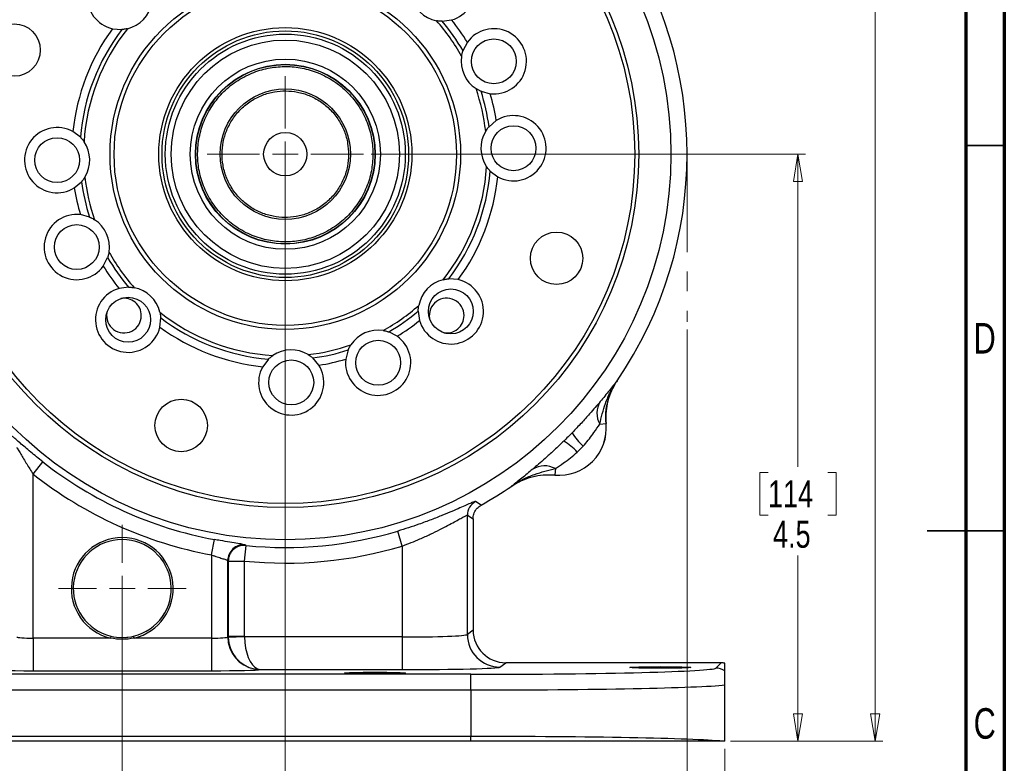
# Model space of a CAD drawing. Header units: inches. Extents: x 0.6 to 16.3, y 0.2 to 11.5.
# Tile 9 of 10: x 11.3 to 16.3, y 4.7 to 8.5. Entities that reach past the tile are written whole.
import ezdxf

# ---------------------------------------------------------------- set-up
doc = ezdxf.new("R2010")
doc.units = ezdxf.units.IN
doc.header["$MEASUREMENT"] = 0
doc.linetypes.add('CENTERX2', pattern=[0.8, 0.5, -0.1, 0.1, -0.1])
doc.styles.add('SLDTEXTSTYLE0', font='TXT', dxfattribs={"width": 0.75})
doc.dimstyles.new('SLDDIMSTYLE0', dxfattribs={"dimtxt": 0.137795, "dimasz": 0.14, "dimexe": 0, "dimexo": 0.0625, "dimgap": 0.034449, "dimtad": 0, "dimdec": 1, "dimlfac": 1.5, "dimrnd": 1e-09, "dimzin": 12, "dimdsep": 46, "dimtxsty": 'SLDTEXTSTYLE0', "dimblk1": 'CLOSED', "dimblk2": 'CLOSED', "dimsah": 1, "dimcen": 0.09, "dimadec": 0, "dimazin": 3, "dimtfac": 1, "dimtofl": 0, "dimtmove": 0, "dimatfit": 3, "dimldrblk": 'CLOSED', "dimfxl": 0, "dimfrac": 2, "dimtolj": 1, "dimtzin": 12, "dimarcsym": 0})
doc.dimstyles.new('SLDDIMSTYLE1', dxfattribs={"dimtxt": 0.137795, "dimasz": 0.14, "dimexe": 0, "dimexo": 0.0625, "dimgap": 0.034449, "dimtad": 0, "dimtih": 1, "dimtoh": 1, "dimdec": 1, "dimlfac": 1.5, "dimrnd": 1e-09, "dimzin": 12, "dimdsep": 46, "dimtxsty": 'SLDTEXTSTYLE0', "dimblk1": 'CLOSED', "dimblk2": 'CLOSED', "dimsah": 1, "dimcen": 0.09, "dimadec": 0, "dimazin": 3, "dimtfac": 1, "dimtdec": 1, "dimtofl": 0, "dimtmove": 0, "dimatfit": 3, "dimldrblk": 'CLOSED', "dimfxl": 0, "dimfrac": 2, "dimtolj": 1, "dimtzin": 12, "dimarcsym": 0})
doc.dimstyles.new('SLDDIMSTYLE2', dxfattribs={"dimtxt": 0.137795, "dimasz": 0.14, "dimexe": 0, "dimexo": 0.0625, "dimgap": 0.034449, "dimtad": 0, "dimdec": 1, "dimlfac": 1.5, "dimrnd": 1e-09, "dimzin": 12, "dimdsep": 46, "dimtxsty": 'SLDTEXTSTYLE0', "dimblk1": 'CLOSED', "dimblk2": 'CLOSED', "dimsah": 1, "dimcen": 0.09, "dimadec": 0, "dimazin": 3, "dimtfac": 1, "dimtdec": 1, "dimtofl": 0, "dimtmove": 0, "dimatfit": 3, "dimldrblk": 'CLOSED', "dimfxl": 0, "dimfrac": 2, "dimtolj": 1, "dimtzin": 12, "dimarcsym": 0})
doc.dimstyles.new('SLDDIMSTYLE3', dxfattribs={"dimtxt": 0.137795, "dimasz": 0.14, "dimexe": 0, "dimexo": 0.0625, "dimgap": 0.034449, "dimtad": 0, "dimtih": 1, "dimtoh": 1, "dimdec": 1, "dimlfac": 1.5, "dimrnd": 1e-09, "dimzin": 12, "dimdsep": 46, "dimtxsty": 'SLDTEXTSTYLE0', "dimblk1": 'CLOSED', "dimblk2": 'CLOSED', "dimsah": 1, "dimcen": 0.09, "dimadec": 0, "dimazin": 3, "dimtfac": 1, "dimtofl": 0, "dimtmove": 0, "dimatfit": 3, "dimldrblk": 'CLOSED', "dimfxl": 0, "dimfrac": 2, "dimtolj": 1, "dimtzin": 12, "dimarcsym": 0})
doc.dimstyles.new('SLDDIMSTYLE4', dxfattribs={"dimtxt": 0.137795, "dimasz": 0.14, "dimexe": 0, "dimexo": 0.0625, "dimgap": 0.034449, "dimtad": 0, "dimdec": 1, "dimlfac": 1.5, "dimrnd": 1e-09, "dimzin": 12, "dimdsep": 46, "dimtxsty": 'SLDTEXTSTYLE0', "dimblk1": 'CLOSED', "dimblk2": 'CLOSED', "dimsah": 1, "dimcen": 0.09, "dimadec": 0, "dimazin": 3, "dimtfac": 1, "dimtdec": 1, "dimtmove": 0, "dimatfit": 0, "dimldrblk": 'CLOSED', "dimfxl": 0, "dimfrac": 2, "dimtolj": 1, "dimtzin": 12, "dimarcsym": 0})

# ---------------------------------------------------------------- blocks, each defined once
blk = doc.blocks.new('_Closed')
at = {"color": 0, "linetype": 'ByBlock', "lineweight": -2}
for p, q in [((-1, 0.166667), (0, 0)), ((-1, 0.166667), (-1, -0.166667)), ((0, 0), (-1, -0.166667)), ((0, 0), (-1, 0))]:
    blk.add_line(p, q, dxfattribs=at)
blk = doc.blocks.new('_D')
at = {"color": 7, "linetype": 'Continuous', "lineweight": 0}
for p, q in [((14.7172, 6.8754), (14.7172, 3.6294)), ((11.8306, 5.5118), (11.8306, 3.6294)), ((13.1479, 3.8673), (13.1059, 3.8673)), ((13.1059, 3.8673), (13.1059, 3.6485)), ((13.4533, 3.8673), (13.4953, 3.8673)), ((13.4953, 3.8673), (13.4953, 3.6485)), ((11.8306, 3.6688), (12.9851, 3.6688)), ((13.1059, 3.6485), (13.1479, 3.6485)), ((13.4953, 3.6485), (13.4533, 3.6485)), ((14.7172, 3.6688), (13.6162, 3.6688))]:
    blk.add_line(p, q, dxfattribs=at)
at = {"color": 7, "linetype": 'Continuous', "lineweight": 18, "xscale": 0.14, "yscale": 0.14, "rotation": 180.0000000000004}
blk.add_blockref('_Closed', (11.8306, 3.6688), dxfattribs=at)
at = {"color": 7, "linetype": 'Continuous', "lineweight": 18, "xscale": 0.14, "yscale": 0.14}
blk.add_blockref('_Closed', (14.7172, 3.6688), dxfattribs=at)
at = {"color": 7, "linetype": 'Continuous', "lineweight": 18, "char_height": 0.1378, "attachment_point": 1, "style": 'SLDTEXTSTYLE0'}
for s, insert in [('110', (13.1479, 3.8262)), ('4.3', (13.1733, 3.62))]:
    blk.add_mtext(s, dxfattribs=dict(at, insert=insert))
blk = doc.blocks.new('_D_1')
at = {"color": 7, "linetype": 'Continuous', "lineweight": 0}
for p, q in [((13.3779, 9.8242), (15.7181, 9.8242)), ((15.6787, 9.8242), (15.6787, 9.0227)), ((15.526, 8.9947), (15.484, 8.9947)), ((15.484, 8.9947), (15.484, 8.776)), ((15.8314, 8.9947), (15.8734, 8.9947)), ((15.8734, 8.9947), (15.8734, 8.776)), ((15.484, 8.776), (15.526, 8.776)), ((15.8734, 8.776), (15.8314, 8.776)), ((15.6787, 4.7712), (15.6787, 8.5698)), ((14.939, 4.7712), (15.7181, 4.7712))]:
    blk.add_line(p, q, dxfattribs=at)
at = {"color": 7, "linetype": 'Continuous', "lineweight": 18, "xscale": 0.14, "yscale": 0.14}
for p, rotation in [((15.6787, 9.8242), 90.0000000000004), ((15.6787, 4.7712), 270.0000000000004)]:
    blk.add_blockref('_Closed', p, dxfattribs=dict(at, rotation=rotation))
at = {"color": 7, "linetype": 'Continuous', "lineweight": 18, "char_height": 0.1378, "attachment_point": 1, "style": 'SLDTEXTSTYLE0'}
for s, insert in [('193', (15.526, 8.9536)), ('7.6', (15.5514, 8.7475))]:
    blk.add_mtext(s, dxfattribs=dict(at, insert=insert))
blk = doc.blocks.new('_D_2')
at = {"color": 7, "linetype": 'Continuous', "lineweight": 0}
for p, q in [((11.8306, 5.1859), (11.8306, 3.157)), ((8.7438, 4.7318), (8.7438, 3.157)), ((10.3902, 3.3948), (10.3482, 3.3948)), ((10.3482, 3.3948), (10.3482, 3.1761)), ((10.6956, 3.3948), (10.7376, 3.3948)), ((10.7376, 3.3948), (10.7376, 3.1761)), ((8.7438, 3.1964), (10.2274, 3.1964)), ((10.3482, 3.1761), (10.3902, 3.1761)), ((10.7376, 3.1761), (10.6956, 3.1761)), ((11.8306, 3.1964), (10.8585, 3.1964))]:
    blk.add_line(p, q, dxfattribs=at)
at = {"color": 7, "linetype": 'Continuous', "lineweight": 18, "xscale": 0.14, "yscale": 0.14, "rotation": 180.0000000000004}
blk.add_blockref('_Closed', (8.7438, 3.1964, -1.0652), dxfattribs=at)
at = {"color": 7, "linetype": 'Continuous', "lineweight": 18, "xscale": 0.14, "yscale": 0.14}
blk.add_blockref('_Closed', (11.8306, 3.1964, -1.0652), dxfattribs=at)
at = {"color": 7, "linetype": 'Continuous', "lineweight": 18, "char_height": 0.1378, "attachment_point": 1, "style": 'SLDTEXTSTYLE0'}
for s, insert in [('118', (10.3902, 3.3537)), ('4.6', (10.4156, 3.1475))]:
    blk.add_mtext(s, dxfattribs=dict(at, insert=insert))
blk = doc.blocks.new('_D_3')
at = {"color": 7, "linetype": 'Continuous', "lineweight": 0}
for p, q in [((11.8306, 5.1859), (11.8306, 3.157)), ((14.9107, 4.7318), (14.9107, 3.157)), ((13.7174, 3.3948), (13.6754, 3.3948)), ((13.6754, 3.3948), (13.6754, 3.1761)), ((14.0228, 3.3948), (14.0648, 3.3948)), ((14.0648, 3.3948), (14.0648, 3.1761)), ((11.8306, 3.1964), (13.5545, 3.1964)), ((13.6754, 3.1761), (13.7174, 3.1761)), ((14.0648, 3.1761), (14.0228, 3.1761)), ((14.9107, 3.1964), (14.1856, 3.1964))]:
    blk.add_line(p, q, dxfattribs=at)
at = {"color": 7, "linetype": 'Continuous', "lineweight": 18, "xscale": 0.14, "yscale": 0.14, "rotation": 180.0000000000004}
blk.add_blockref('_Closed', (11.8306, 3.1964, -1.0652), dxfattribs=at)
at = {"color": 7, "linetype": 'Continuous', "lineweight": 18, "xscale": 0.14, "yscale": 0.14}
blk.add_blockref('_Closed', (14.9107, 3.1964, -1.0652), dxfattribs=at)
at = {"color": 7, "linetype": 'Continuous', "lineweight": 18, "char_height": 0.1378, "attachment_point": 1, "style": 'SLDTEXTSTYLE0'}
for s, insert in [('117', (13.7174, 3.3537)), ('4.6', (13.7428, 3.1475))]:
    blk.add_mtext(s, dxfattribs=dict(at, insert=insert))
blk = doc.blocks.new('_D_4')
at = {"color": 7, "linetype": 'Continuous', "lineweight": 0}
for p, q in [((13.1022, 7.7709), (15.3231, 7.7709)), ((15.2837, 7.7709), (15.2837, 6.1729)), ((15.131, 6.1449), (15.089, 6.1449)), ((15.089, 6.1449), (15.089, 5.9262)), ((15.4364, 6.1449), (15.4784, 6.1449)), ((15.4784, 6.1449), (15.4784, 5.9262)), ((15.089, 5.9262), (15.131, 5.9262)), ((15.4784, 5.9262), (15.4364, 5.9262)), ((15.2837, 4.7712), (15.2837, 5.72)), ((14.939, 4.7712), (15.3231, 4.7712))]:
    blk.add_line(p, q, dxfattribs=at)
at = {"color": 7, "linetype": 'Continuous', "lineweight": 18, "xscale": 0.14, "yscale": 0.14}
for p, rotation in [((15.2837, 7.7709, -1.0652), 90.0000000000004), ((15.2837, 4.7712, -1.0652), 270.0000000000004)]:
    blk.add_blockref('_Closed', p, dxfattribs=dict(at, rotation=rotation))
at = {"color": 7, "linetype": 'Continuous', "lineweight": 18, "char_height": 0.1378, "attachment_point": 1, "style": 'SLDTEXTSTYLE0'}
for s, insert in [('114', (15.131, 6.1038)), ('4.5', (15.1564, 5.8976))]:
    blk.add_mtext(s, dxfattribs=dict(at, insert=insert))
blk = doc.blocks.new('_D_5')
at = {"color": 7, "linetype": 'Continuous', "lineweight": 0}
for p, q in [((12.6639, 7.7315), (12.6639, 4.1019)), ((11.8306, 5.5118), (11.8306, 4.1019)), ((12.19, 4.3397), (12.148, 4.3397)), ((12.148, 4.3397), (12.148, 4.121)), ((12.3936, 4.3397), (12.4356, 4.3397)), ((12.4356, 4.3397), (12.4356, 4.121)), ((11.8306, 4.1413), (11.5806, 4.1413)), ((12.6639, 4.1413), (12.9139, 4.1413)), ((12.148, 4.121), (12.19, 4.121)), ((12.4356, 4.121), (12.3936, 4.121))]:
    blk.add_line(p, q, dxfattribs=at)
at = {"color": 7, "linetype": 'Continuous', "lineweight": 18, "xscale": 0.14, "yscale": 0.14}
blk.add_blockref('_Closed', (11.8306, 4.1413, -1.0652), dxfattribs=at)
at = {"color": 7, "linetype": 'Continuous', "lineweight": 18, "xscale": 0.14, "yscale": 0.14, "rotation": 180.0000000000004}
blk.add_blockref('_Closed', (12.6639, 4.1413, -1.0652), dxfattribs=at)
at = {"color": 7, "linetype": 'Continuous', "lineweight": 18, "char_height": 0.1378, "attachment_point": 1, "style": 'SLDTEXTSTYLE0'}
for s, insert in [('32', (12.19, 4.2986)), ('1.3', (12.1645, 4.0924))]:
    blk.add_mtext(s, dxfattribs=dict(at, insert=insert))
blk = doc.blocks.new('SW_CENTERMARKSYMBOL_0')
at = {"color": 0, "linetype": 'Continuous', "lineweight": 18}
for p, q in [((0, 0.1312), (0, 0.326)), ((0, 0), (0, 0.0656)), ((-0.1312, 0), (-0.326, 0)), ((0, 0), (-0.0656, 0)), ((0, 0), (0, -0.0656)), ((0, 0), (0.0656, 0)), ((0.1312, 0), (0.326, 0)), ((0, -0.1312), (0, -0.326))]:
    blk.add_line(p, q, dxfattribs=at)
blk = doc.blocks.new('SW_CENTERMARKSYMBOL_1')
at = {"color": 0, "linetype": 'Continuous', "lineweight": 18}
for p, q in [((0, 0.1312), (0, 0.399)), ((0, 0), (0, 0.0656)), ((-0.1312, 0), (-0.399, 0)), ((0, 0), (-0.0656, 0)), ((0, 0), (0, -0.0656)), ((0, 0), (0.0656, 0)), ((0.1312, 0), (0.399, 0)), ((0, -0.1312), (0, -0.399))]:
    blk.add_line(p, q, dxfattribs=at)

msp = doc.modelspace()

# ---------------------------------------------------------------- linework, layer by layer
at = {"color": 7, "linetype": 'Continuous', "lineweight": 70}
for p, q in [((16.3386, 11.4961), (16.3386, 0.1969)), ((16.1417, 11.2992), (16.1417, 0.3937))]:
    msp.add_line(p, q, dxfattribs=at)
at = {"color": 7, "linetype": 'Continuous', "lineweight": 25}
for p, q in [((13.4654, 8.4503), (13.5136, 8.4568)), ((11.7799, 8.412), (11.8284, 8.4079)), ((13.5943, 8.3426), (13.572, 8.2994)), ((13.6642, 8.0922), (13.7113, 8.0798)), ((13.7423, 7.9428), (13.7051, 7.9114)), ((11.6168, 7.8571), (11.578, 7.8866)), ((13.711, 7.6847), (13.7498, 7.6552)), ((11.5855, 7.599), (11.6227, 7.6304)), ((11.6635, 7.4497), (11.6165, 7.462)), ((11.7335, 7.1992), (11.7558, 7.2425)), ((13.5479, 7.1298), (13.4994, 7.1339)), ((11.8624, 7.0915), (11.8142, 7.085)), ((13.3433, 6.9694), (13.3498, 6.9212)), ((12.0228, 6.8869), (12.0269, 6.9354)), ((13.2356, 6.8405), (13.1923, 6.8628)), ((12.9851, 6.7706), (12.9728, 6.7235)), ((12.5777, 6.7238), (12.5482, 6.6851)), ((12.8358, 6.6925), (12.8044, 6.7297)), ((14.3599, 6.6135), (14.3561, 6.6076)), ((14.3599, 6.6135), (14.3597, 6.6135)), ((14.2708, 6.3908), (14.3033, 6.3939)), ((14.3033, 6.3939), (14.3035, 6.3939)), ((11.3744, 6.1364), (11.4239, 6.1992)), ((14.044, 6.164), (14.0409, 6.1315)), ((11.3744, 5.2979), (11.3744, 6.1364)), ((14.0409, 6.1313), (14.0409, 6.1315)), ((13.8213, 6.0751), (13.8213, 6.0749)), ((13.5944, 5.3165), (13.5944, 5.9257)), ((13.5944, 5.9257), (13.6239, 5.9083)), ((13.6239, 5.9083), (13.6239, 5.3386)), ((13.2613, 5.7683), (13.2384, 5.8449)), ((12.2868, 5.7234), (12.3012, 5.8021)), ((12.4556, 5.6915), (12.4636, 5.771)), ((12.4604, 5.7715), (12.4582, 5.774)), ((13.2613, 5.7683), (13.2613, 5.3038)), ((12.2868, 5.7234), (12.2868, 5.2979)), ((12.37, 5.3042), (12.37, 5.6945)), ((12.37, 5.6945), (12.3723, 5.6919)), ((12.3723, 5.6919), (12.3723, 5.3059)), ((12.4556, 5.3059), (12.4556, 5.6915)), ((13.6239, 5.3386), (13.5944, 5.3165)), ((11.3744, 5.2979), (11.3744, 5.1313)), ((11.7704, 5.2979), (11.3744, 5.2979)), ((11.7727, 5.3076), (11.7704, 5.2979)), ((11.8907, 5.2979), (11.8884, 5.3076)), ((12.2868, 5.2979), (11.8907, 5.2979)), ((12.2868, 5.2979), (12.2868, 5.1313)), ((12.3723, 5.3059), (12.37, 5.3042)), ((12.4556, 5.3059), (12.3723, 5.3059)), ((12.4556, 5.3038), (12.3724, 5.3017)), ((13.2613, 5.3038), (12.4556, 5.3038)), ((13.2613, 5.3038), (13.2613, 5.1372)), ((12.5357, 5.1372), (13.2613, 5.1372)), ((13.761, 5.1498), (13.7905, 5.172)), ((14.8917, 5.172), (13.7905, 5.172)), ((14.8917, 5.172), (14.8646, 5.1449)), ((14.9107, 5.1303), (14.9107, 5.1697)), ((13.6117, 5.1129), (10.0428, 5.1129)), ((11.3744, 5.1313), (12.2868, 5.1313)), ((13.6117, 5.033), (13.6117, 5.1129)), ((10.0428, 5.033), (13.6117, 5.033)), ((13.6117, 5.033), (13.6117, 4.7955)), ((14.9107, 4.7712), (14.9107, 5.0584)), ((13.6117, 4.7955), (10.0428, 4.7955)), ((13.6117, 4.7712), (13.6117, 4.7955)), ((13.6117, 4.7712), (10.0428, 4.7712)), ((14.9107, 4.7712), (14.8997, 4.7712))]:
    msp.add_line(p, q, dxfattribs=at)
at = {"color": 7, "linetype": 'Continuous', "lineweight": 35}
for p, q in [((16.1417, 7.815), (16.3386, 7.815)), ((16.3386, 5.8465), (15.9449, 5.8465)), ((16.1417, 5.8465), (16.3386, 5.8465))]:
    msp.add_line(p, q, dxfattribs=at)
at = {"color": 7, "linetype": 'CENTERX2', "lineweight": 18}
msp.add_line((14.7172, 7.7709), (14.7172, 6.9148), dxfattribs=at)
at = {"color": 7, "linetype": 'Continuous', "lineweight": 25, "flags": 128}
for points in [[(13.6649, 5.9781), (13.6594, 5.9814), (13.6359, 5.9958)], [(11.8306, 5.3008), (11.8753, 5.3049), (11.8884, 5.3076)]]:
    msp.add_lwpolyline(points, dxfattribs=at)
at = {"color": 7, "linetype": 'Continuous', "lineweight": 25}
for centre, radius in [((12.6639, 7.7709), 1.9707), ((12.6639, 7.7709), 1.8063), ((12.6639, 7.7709), 1.7857), ((12.6639, 7.7709), 0.8957), ((12.6639, 7.7709), 0.875), ((11.2776, 8.3031), 0.1339), ((12.6639, 7.7709), 0.6467), ((12.6639, 7.7709), 0.6302), ((12.6639, 7.7709), 0.6134), ((12.6639, 7.7709), 0.5833), ((13.7297, 8.2454), 0.1147), ((12.6639, 7.7709), 0.4859), ((12.6639, 7.7709), 0.4593), ((12.6639, 7.7709), 0.458), ((12.6639, 7.7709), 0.3333), ((13.8302, 7.8012), 0.1147), ((11.4976, 7.7406), 0.1147), ((12.6639, 7.7709), 0.1107), ((11.5981, 7.2964), 0.1147), ((14.0502, 7.2388), 0.1339), ((13.5099, 6.9676), 0.1147), ((11.8605, 6.9249), 0.1147), ((13.1384, 6.7051), 0.1147), ((12.6942, 6.6046), 0.1147), ((12.1317, 6.3846), 0.1339)]:
    msp.add_circle(centre, radius, dxfattribs=at)
for centre, radius, start, end in [((12.6639, 7.7709), 2.0533, 325.6887, 34.3113), ((13.4672, 8.6169), 0.1667, 286.1445, 166.8195), ((11.8179, 8.5743), 0.1667, 16.1445, 256.8195), ((13.4672, 8.6169), 0.1667, 193.6081, 259.3558), ((11.8179, 8.5743), 0.1667, 283.6081, 349.3558), ((12.6639, 7.7709), 1.092, 31.5693, 38.9126), ((12.6639, 7.7709), 1.092, 144.0513, 173.9199), ((12.6639, 7.7709), 1.0507, 142.6782, 175.293), ((12.6639, 7.7709), 1.0307, 141.5175, 176.4537), ((12.6639, 7.7709), 1.0307, 29.0355, 41.4464), ((12.6639, 7.7709), 1.0507, 30.1962, 40.2857), ((13.7297, 8.2454), 0.1667, 263.6625, 144.3375), ((13.7297, 8.2454), 0.1667, 171.1261, 236.8739), ((12.6639, 7.7709), 1.0307, 6.5248, 18.9645), ((12.6639, 7.7709), 1.0507, 7.6854, 17.8038), ((12.6639, 7.7709), 1.092, 9.0585, 16.4307), ((13.8302, 7.8012), 0.1667, 241.1517, 121.8267), ((11.4976, 7.7406), 0.1667, 61.1517, 301.8267), ((13.8302, 7.8012), 0.1667, 148.6153, 214.3631), ((11.4976, 7.7406), 0.1667, 328.6153, 34.3631), ((12.6639, 7.7709), 1.0307, 321.5175, 356.4537), ((12.6639, 7.7709), 1.0307, 186.5248, 198.9645), ((12.6639, 7.7709), 1.0507, 322.6782, 355.293), ((12.6639, 7.7709), 1.092, 324.0513, 353.9199), ((12.6639, 7.7709), 1.092, 189.0585, 196.4307), ((12.6639, 7.7709), 1.0507, 187.6854, 197.8038), ((11.5981, 7.2964), 0.1667, 83.6625, 324.3375), ((11.5981, 7.2964), 0.1667, 351.1261, 56.8739), ((12.6639, 7.7709), 1.0307, 209.0355, 221.4464), ((12.6639, 7.7709), 1.092, 211.5693, 218.9126), ((12.6639, 7.7709), 1.0507, 210.1962, 220.2857), ((13.5099, 6.9676), 0.1667, 103.6081, 169.3558), ((13.5099, 6.9676), 0.1667, 196.1445, 76.8195), ((11.8605, 6.9249), 0.1667, 106.1445, 346.8195), ((11.8605, 6.9249), 0.1667, 13.6081, 79.3558), ((11.8392, 6.9462), 0.0887, 0, 99.8347), ((12.6639, 7.7709), 1.0307, 299.0355, 311.4464), ((13.4886, 6.9462), 0.0887, 0, 189.8347), ((11.8392, 6.9462), 0.0887, 170.083, 0), ((12.6639, 7.7709), 1.0307, 231.5175, 266.4537), ((12.6639, 7.7709), 1.0507, 300.1962, 310.2857), ((13.4886, 6.9462), 0.0887, 260.083, 0), ((12.6639, 7.7709), 1.0507, 232.6782, 265.293), ((12.6639, 7.7709), 1.092, 301.5693, 308.9126), ((12.6639, 7.7709), 1.092, 234.0513, 263.9199), ((13.1384, 6.7051), 0.1667, 81.1261, 146.8739), ((12.6639, 7.7709), 1.0307, 276.5248, 288.9645), ((13.1384, 6.7051), 0.1667, 173.6625, 54.3375), ((12.6942, 6.6046), 0.1667, 58.6153, 124.3631), ((12.6639, 7.7709), 1.0507, 277.6854, 287.8038), ((12.6639, 7.7709), 1.092, 279.0585, 286.4307), ((12.6942, 6.6046), 0.1667, 151.1517, 31.8267), ((14.3711, 6.4466), 0.1148, 148.546, 209.097), ((14.0639, 6.3709), 0.2405, 264.5149, 5.4851), ((14.0639, 6.3709), 0.2407, 264.5222, 5.4778), ((14.3776, 6.4935), 0.2874, 210.4994, 228.2523), ((13.9413, 6.0572), 0.2874, 41.7477, 59.5006), ((12.6639, 7.7709), 2.002, 231.7285, 259.5633), ((13.9882, 6.0637), 0.1148, 60.903, 121.454), ((12.6639, 7.7709), 2.0819, 231.7285, 259.5633), ((12.6639, 7.7709), 2.0533, 299.1756, 304.3113), ((13.6744, 5.9256), 0.0801, 118.7491, 179.9559), ((12.6639, 7.7709), 2.0099, 264.2803, 286.6091), ((11.8306, 5.5512), 0.2603, 283.3558, 256.6442), ((11.8306, 5.5512), 0.2503, 283.3558, 256.6442), ((12.4501, 5.6943), 0.0801, 84.2114, 179.907), ((12.4524, 5.6918), 0.0801, 84.2811, 179.9071), ((12.6639, 7.7709), 2.0898, 264.2803, 286.6091), ((12.5368, 5.3044), 0.1668, 180.0567, 259.4689), ((12.539, 5.306), 0.1667, 180.0262, 181.4738), ((13.7612, 5.3166), 0.1668, 180.0536, 269.9311), ((12.5128, 5.1839), 0.0439, 261.5301, 281.3661), ((14.8645, 5.0649), 0.08, 54.7942, 89.9575)]:
    msp.add_arc(centre, radius, start, end, dxfattribs=at)
for centre, major_axis, ratio, start_param, end_param in [((13.7907, 5.3387), (-0.1335, -0.1001), 0.999049, 5.640226, 7.210109), ((11.3744, 5.3044), (0.0833, 0), 0.078558, 3.176499, 4.712389), ((12.2868, 5.3044), (0.0833, 0), 0.078558, 4.712389, 6.248279), ((12.5361, 5.3038), (-0.0543, 0.1579), 0.978221, 1.258768, 2.620669), ((12.539, 5.306), (0.0667, 0.05), 0.999049, 2.498634, 2.5239), ((12.5361, 5.3038), (-0.0027, 0.1667), 0.482584, 1.562845, 2.924745), ((13.2613, 5.3169), (0.3333, 0), 0.039279, 4.712389, 6.248279), ((11.3744, 5.1378), (0.25, 0), 0.026186, 3.235062, 4.712389), ((12.2868, 5.1378), (0.25, 0), 0.026186, 4.712389, 6.189716), ((13.2613, 5.1503), (0.5, 0), 0.026186, 4.712389, 6.248279), ((13.6117, 5.1458), (1.2533, 0), 0.026186, 4.712389, 6.257005), ((14.8916, 5.092), (0.0566, 0.0566), 0.999315, 0.54568, 0.785056), ((13.6117, 5.0658), (1.3333, 0), 0.024615, 4.712389, 6.055681), ((13.6117, 4.7627), (1.3333, 0), 0.024615, 0.261572, 1.570796)]:
    msp.add_ellipse(centre, major_axis=major_axis, ratio=ratio, start_param=start_param, end_param=end_param, dxfattribs=at)
for centre in [(14.5806, 5.148), (13.1219, 5.1196)]:
    msp.add_ellipse(centre, major_axis=(0.1562, 0), ratio=0.026186, dxfattribs=at)
for points, knots in [([(11.8571, 8.4123), (11.8569, 8.4122), (11.8528, 8.4112), (11.8457, 8.4098), (11.8371, 8.4087), (11.8317, 8.4082), (11.8288, 8.4079), (11.8285, 8.4079), (11.8284, 8.4079)], [0, 0, 0, 0, 0.012719, 0.323683, 0.557217, 0.731759, 0.876772, 1, 1, 1, 1]), ([(13.4654, 8.4503), (13.4652, 8.4503), (13.4648, 8.4503), (13.4616, 8.4503), (13.4559, 8.4506), (13.4471, 8.4513), (13.4402, 8.4525), (13.4365, 8.4531)], [0, 0, 0, 0, 0.140058, 0.279811, 0.462436, 0.711187, 1, 1, 1, 1]), ([(13.565, 8.2711), (13.5651, 8.2713), (13.5657, 8.2755), (13.5671, 8.2826), (13.5693, 8.291), (13.5709, 8.2962), (13.5718, 8.2989), (13.5719, 8.2992), (13.572, 8.2994)], [0, 0, 0, 0, 0.012719, 0.323683, 0.557217, 0.731759, 0.876772, 1, 1, 1, 1]), ([(13.1119, 7.7669), (13.1107, 7.7943), (13.1082, 7.8506), (13.084, 7.9343), (13.0434, 8.0149), (12.9858, 8.0871), (12.9263, 8.1363), (12.8739, 8.1675), (12.8202, 8.1925), (12.7514, 8.213), (12.6679, 8.2214), (12.5842, 8.2145), (12.5005, 8.1912), (12.4199, 8.1503), (12.3477, 8.0928), (12.2985, 8.0333), (12.2673, 7.9809), (12.2423, 7.9273), (12.2218, 7.8584), (12.2134, 7.7749), (12.2203, 7.6912), (12.2436, 7.6075), (12.2845, 7.5269), (12.342, 7.4547), (12.4015, 7.4055), (12.4539, 7.3743), (12.5076, 7.3493), (12.5764, 7.3288), (12.6599, 7.3204), (12.7436, 7.3273), (12.8273, 7.3506), (12.9079, 7.3915), (12.9801, 7.449), (13.0293, 7.5085), (13.0605, 7.5609), (13.0854, 7.6146), (13.1067, 7.6834), (13.1102, 7.7396), (13.1119, 7.7669)], [0, 0, 0, 0, 0.029124, 0.059993, 0.092145, 0.124979, 0.157814, 0.173908, 0.190007, 0.220876, 0.25, 0.279124, 0.309993, 0.342145, 0.374979, 0.407814, 0.423908, 0.440007, 0.470876, 0.5, 0.529124, 0.559993, 0.592145, 0.624979, 0.657814, 0.673908, 0.690007, 0.720876, 0.75, 0.779124, 0.809993, 0.842145, 0.874979, 0.907814, 0.923908, 0.940007, 0.970876, 1, 1, 1, 1]), ([(13.6642, 8.0922), (13.6641, 8.0922), (13.6637, 8.0924), (13.6608, 8.0937), (13.6556, 8.0961), (13.6478, 8.1001), (13.6418, 8.1039), (13.6386, 8.1059)], [0, 0, 0, 0, 0.140058, 0.279811, 0.462436, 0.711187, 1, 1, 1, 1]), ([(12.9872, 7.768), (12.9863, 7.7878), (12.9845, 7.8284), (12.9671, 7.8888), (12.9378, 7.947), (12.8962, 7.9991), (12.8449, 8.0416), (12.7872, 8.0721), (12.7271, 8.09), (12.6668, 8.096), (12.6064, 8.091), (12.546, 8.0743), (12.4878, 8.0448), (12.4357, 8.0032), (12.3932, 7.9519), (12.3627, 7.8942), (12.3448, 7.8341), (12.3388, 7.7738), (12.3438, 7.7134), (12.3606, 7.653), (12.3901, 7.5948), (12.4316, 7.5427), (12.4829, 7.5002), (12.5406, 7.4697), (12.6007, 7.4519), (12.661, 7.4458), (12.7214, 7.4508), (12.7818, 7.4676), (12.84, 7.4971), (12.8921, 7.5386), (12.9346, 7.5899), (12.9649, 7.6476), (12.9835, 7.7077), (12.986, 7.7483), (12.9872, 7.768)], [0, 0, 0, 0, 0.029129, 0.060003, 0.09216, 0.125, 0.15784, 0.189997, 0.220871, 0.25, 0.279129, 0.310003, 0.34216, 0.375, 0.40784, 0.439997, 0.470871, 0.5, 0.529129, 0.560003, 0.59216, 0.625, 0.65784, 0.689997, 0.720871, 0.75, 0.779129, 0.810003, 0.84216, 0.875, 0.90784, 0.939997, 0.970871, 1, 1, 1, 1]), ([(13.6879, 7.888), (13.688, 7.8882), (13.6902, 7.8918), (13.6942, 7.8978), (13.6995, 7.9047), (13.7029, 7.9089), (13.7048, 7.9111), (13.705, 7.9113), (13.7051, 7.9114)], [0, 0, 0, 0, 0.012719, 0.323683, 0.557217, 0.731759, 0.876772, 1, 1, 1, 1]), ([(11.6168, 7.8571), (11.6169, 7.857), (11.6172, 7.8567), (11.6194, 7.8544), (11.6232, 7.8502), (11.6289, 7.8434), (11.633, 7.8377), (11.6352, 7.8347)], [0, 0, 0, 0, 0.140058, 0.279811, 0.462436, 0.711187, 1, 1, 1, 1]), ([(13.711, 7.6847), (13.7109, 7.6848), (13.7106, 7.6851), (13.7084, 7.6874), (13.7046, 7.6916), (13.6988, 7.6984), (13.6948, 7.7041), (13.6926, 7.7072)], [0, 0, 0, 0, 0.140058, 0.279811, 0.462436, 0.711187, 1, 1, 1, 1]), ([(11.6399, 7.6538), (11.6398, 7.6537), (11.6376, 7.6501), (11.6336, 7.644), (11.6283, 7.6371), (11.6249, 7.6329), (11.623, 7.6308), (11.6228, 7.6305), (11.6227, 7.6304)], [0, 0, 0, 0, 0.012719, 0.323683, 0.557217, 0.731759, 0.876772, 1, 1, 1, 1]), ([(11.6635, 7.4497), (11.6637, 7.4496), (11.6641, 7.4494), (11.667, 7.4482), (11.6722, 7.4457), (11.68, 7.4417), (11.686, 7.438), (11.6892, 7.436)], [0, 0, 0, 0, 0.140058, 0.279811, 0.462436, 0.711187, 1, 1, 1, 1]), ([(11.7628, 7.2707), (11.7627, 7.2705), (11.7621, 7.2664), (11.7607, 7.2592), (11.7584, 7.2508), (11.7569, 7.2457), (11.756, 7.2429), (11.7558, 7.2426), (11.7558, 7.2425)], [0, 0, 0, 0, 0.012719, 0.323683, 0.557217, 0.731759, 0.876772, 1, 1, 1, 1]), ([(13.4707, 7.1296), (13.4709, 7.1296), (13.4749, 7.1306), (13.4821, 7.132), (13.4907, 7.1332), (13.4961, 7.1337), (13.4989, 7.1339), (13.4993, 7.1339), (13.4994, 7.1339)], [0, 0, 0, 0, 0.012719, 0.323683, 0.557217, 0.731759, 0.876772, 1, 1, 1, 1]), ([(11.8624, 7.0915), (11.8626, 7.0915), (11.863, 7.0915), (11.8662, 7.0915), (11.8719, 7.0912), (11.8807, 7.0905), (11.8876, 7.0893), (11.8913, 7.0887)], [0, 0, 0, 0, 0.140058, 0.279811, 0.462436, 0.711187, 1, 1, 1, 1]), ([(13.3433, 6.9694), (13.3433, 6.9696), (13.3433, 6.97), (13.3433, 6.9732), (13.3436, 6.9789), (13.3443, 6.9877), (13.3455, 6.9946), (13.3461, 6.9983)], [0, 0, 0, 0, 0.140058, 0.279811, 0.462436, 0.711187, 1, 1, 1, 1]), ([(12.0225, 6.9641), (12.0226, 6.9639), (12.0236, 6.9599), (12.025, 6.9527), (12.0262, 6.9441), (12.0267, 6.9387), (12.0269, 6.9359), (12.0269, 6.9355), (12.0269, 6.9354)], [0, 0, 0, 0, 0.012719, 0.323683, 0.557217, 0.731759, 0.876772, 1, 1, 1, 1]), ([(13.1641, 6.8698), (13.1643, 6.8698), (13.1685, 6.8691), (13.1756, 6.8677), (13.184, 6.8655), (13.1891, 6.8639), (13.1919, 6.863), (13.1922, 6.8629), (13.1923, 6.8628)], [0, 0, 0, 0, 0.012719, 0.323683, 0.557217, 0.731759, 0.876772, 1, 1, 1, 1]), ([(12.9851, 6.7706), (12.9852, 6.7707), (12.9854, 6.7711), (12.9867, 6.774), (12.9891, 6.7792), (12.9931, 6.787), (12.9968, 6.793), (12.9988, 6.7962)], [0, 0, 0, 0, 0.140058, 0.279811, 0.462436, 0.711187, 1, 1, 1, 1]), ([(12.781, 6.7469), (12.7812, 6.7468), (12.7847, 6.7446), (12.7908, 6.7406), (12.7977, 6.7353), (12.8019, 6.7319), (12.804, 6.73), (12.8043, 6.7298), (12.8044, 6.7297)], [0, 0, 0, 0, 0.012719, 0.323683, 0.557217, 0.731759, 0.876772, 1, 1, 1, 1]), ([(12.5777, 6.7238), (12.5778, 6.7239), (12.5781, 6.7242), (12.5804, 6.7264), (12.5846, 6.7302), (12.5914, 6.736), (12.5971, 6.74), (12.6001, 6.7422)], [0, 0, 0, 0, 0.140058, 0.279811, 0.462436, 0.711187, 1, 1, 1, 1]), ([(14.2708, 6.3908), (14.2793, 6.4265), (14.2926, 6.4827), (14.3242, 6.5571), (14.3467, 6.5949), (14.3596, 6.6134), (14.3597, 6.6135)], [0, 0, 0, 0, 0.458943, 0.721865, 0.99767, 1, 1, 1, 1]), ([(14.3597, 6.6135), (14.3597, 6.6134), (14.3532, 6.6051), (14.3402, 6.5884), (14.3135, 6.5547), (14.2892, 6.5257), (14.2732, 6.5065)], [0, 0, 0, 0, 0.002547, 0.254971, 0.506602, 1, 1, 1, 1]), ([(14.3033, 6.3939), (14.3024, 6.4127), (14.3006, 6.4509), (14.3105, 6.5077), (14.3291, 6.5633), (14.3494, 6.5966), (14.3597, 6.6135)], [0, 0, 0, 0, 0.243914, 0.495196, 0.743693, 1, 1, 1, 1]), ([(14.3486, 6.5949), (14.3405, 6.5801), (14.3233, 6.5486), (14.3086, 6.4977), (14.3008, 6.4451), (14.3026, 6.4111), (14.3035, 6.3939)], [0, 0, 0, 0, 0.241066, 0.513053, 0.753661, 1, 1, 1, 1]), ([(14.2732, 6.5065), (14.2652, 6.497), (14.2488, 6.4778), (14.2165, 6.4406), (14.177, 6.3966), (14.1458, 6.3642), (14.13, 6.3477)], [0, 0, 0, 0, 0.21336, 0.43352, 0.711269, 1, 1, 1, 1]), ([(14.1863, 6.2791), (14.1883, 6.2814), (14.1994, 6.2936), (14.2183, 6.3167), (14.2455, 6.3539), (14.2614, 6.377), (14.2708, 6.3908)], [0, 0, 0, 0, 0.061603, 0.328469, 0.601193, 1, 1, 1, 1]), ([(11.4239, 6.1992), (11.4031, 6.2159), (11.3715, 6.2412), (11.3337, 6.2734), (11.3153, 6.2891), (11.297, 6.305), (11.2808, 6.319), (11.269, 6.3286), (11.2674, 6.3292), (11.2668, 6.3294)], [0, 0, 0, 0, 0.281, 0.426315, 0.571417, 0.588222, 0.767187, 0.91801, 1, 1, 1, 1]), ([(14.0871, 6.3048), (14.084, 6.3018), (14.0665, 6.2848), (14.034, 6.2542), (13.9937, 6.2178), (13.9574, 6.1863), (13.9381, 6.1699), (13.9283, 6.1616)], [0, 0, 0, 0, 0.054789, 0.306864, 0.566571, 0.779999, 1, 1, 1, 1]), ([(11.2911, 6.2719), (11.2914, 6.2717), (11.2922, 6.2712), (11.2955, 6.2659), (11.3017, 6.2557), (11.3157, 6.2318), (11.3412, 6.1886), (11.3634, 6.1536), (11.3744, 6.1364)], [0, 0, 0, 0, 0.0619489, 0.1567452, 0.1850957, 0.353468, 0.6816508, 1, 1, 1, 1]), ([(14.044, 6.164), (14.0578, 6.1734), (14.0817, 6.1899), (14.1216, 6.2189), (14.1442, 6.2386), (14.1557, 6.2486)], [0, 0, 0, 0, 0.398876, 0.694912, 1, 1, 1, 1]), ([(13.8213, 6.0751), (13.8214, 6.0752), (13.8399, 6.0881), (13.8777, 6.1106), (13.9521, 6.1422), (14.0083, 6.1555), (14.044, 6.164)], [0, 0, 0, 0, 0.00233, 0.278135, 0.541057, 1, 1, 1, 1]), ([(13.9283, 6.1616), (13.9091, 6.1456), (13.8801, 6.1213), (13.8464, 6.0946), (13.8297, 6.0816), (13.8214, 6.0752), (13.8213, 6.0751)], [0, 0, 0, 0, 0.493398, 0.745029, 0.997453, 1, 1, 1, 1]), ([(13.8213, 6.0751), (13.8222, 6.0757), (13.8384, 6.0867), (13.8723, 6.1054), (13.9257, 6.124), (13.9827, 6.1342), (14.0213, 6.1324), (14.0409, 6.1315)], [0, 0, 0, 0, 0.014322, 0.253699, 0.500028, 0.74622, 1, 1, 1, 1]), ([(13.8213, 6.0749), (13.8376, 6.0848), (13.8705, 6.105), (13.9253, 6.1236), (13.9828, 6.134), (14.0213, 6.1322), (14.0409, 6.1313)], [0, 0, 0, 0, 0.246215, 0.500001, 0.746214, 1, 1, 1, 1]), ([(13.6133, 5.9885), (13.6132, 5.9884), (13.6078, 5.9864), (13.5891, 5.978), (13.5573, 5.964), (13.5164, 5.9461), (13.4674, 5.9255), (13.4106, 5.9031), (13.3513, 5.8813), (13.2933, 5.8617), (13.2567, 5.8505), (13.2384, 5.8449)], [0, 0, 0, 0, 0.002625, 0.124239, 0.245891, 0.37299, 0.500112, 0.639106, 0.778086, 0.889051, 1, 1, 1, 1]), ([(13.6239, 5.9083), (13.6239, 5.9096), (13.6241, 5.9199), (13.6285, 5.9389), (13.6426, 5.9626), (13.6574, 5.9729), (13.6649, 5.9781)], [0, 0, 0, 0, 0.046872, 0.364537, 0.68227, 1, 1, 1, 1]), ([(13.2613, 5.7683), (13.2919, 5.7802), (13.3418, 5.7995), (13.4055, 5.8288), (13.453, 5.8521), (13.4941, 5.8736), (13.5281, 5.892), (13.5556, 5.9073), (13.5763, 5.9185), (13.5902, 5.9254), (13.593, 5.9256), (13.5944, 5.9257)], [0, 0, 0, 0, 0.1825492, 0.2967653, 0.4109787, 0.5138209, 0.6166186, 0.7128313, 0.8089777, 0.9045074, 1, 1, 1, 1]), ([(12.4582, 5.774), (12.4558, 5.7749), (12.4512, 5.7766), (12.4228, 5.7814), (12.382, 5.788), (12.3388, 5.7952), (12.3112, 5.8002), (12.3012, 5.8021)], [0, 0, 0, 0, 0.221817, 0.441702, 0.659548, 0.876444, 1, 1, 1, 1]), ([(12.4636, 5.771), (12.4634, 5.771), (12.4628, 5.7711), (12.4619, 5.7712), (12.4611, 5.7713), (12.4605, 5.7714), (12.4604, 5.7714), (12.4604, 5.7715)], [0, 0, 0, 0, 0.119953, 0.337484, 0.556419, 0.77724, 1, 1, 1, 1]), ([(12.2868, 5.7234), (12.2921, 5.7215), (12.3065, 5.7164), (12.3293, 5.7089), (12.3511, 5.7021), (12.3663, 5.6971), (12.3688, 5.6954), (12.37, 5.6945)], [0, 0, 0, 0, 0.128641, 0.351495, 0.570084, 0.785755, 1, 1, 1, 1]), ([(12.3723, 5.6919), (12.3736, 5.6919), (12.3761, 5.6919), (12.3912, 5.6918), (12.413, 5.6917), (12.4359, 5.6915), (12.4504, 5.6915), (12.4556, 5.6915)], [0, 0, 0, 0, 0.21931, 0.438174, 0.657576, 0.877908, 1, 1, 1, 1]), ([(11.8907, 5.2979), (11.8707, 5.2945), (11.8306, 5.2878), (11.7905, 5.2945), (11.7704, 5.2979)], [0, 0, 0, 0, 0.499568, 1, 1, 1, 1]), ([(12.5063, 5.1404), (12.5109, 5.1396), (12.5179, 5.1383), (12.5261, 5.1376), (12.5305, 5.1374), (12.5328, 5.1373), (12.5341, 5.1372), (12.5348, 5.1372), (12.5351, 5.1372), (12.5354, 5.1372), (12.5355, 5.1372), (12.5357, 5.1372)], [0, 0, 0, 0, 0.465175, 0.70992, 0.841777, 0.91348, 0.952631, 0.97405, 0.985584, 0.987309, 1, 1, 1, 1]), ([(12.5215, 5.1408), (12.5236, 5.1399), (12.527, 5.1386), (12.5309, 5.1378), (12.5331, 5.1374), (12.5342, 5.1373), (12.5349, 5.1373), (12.5352, 5.1372), (12.5354, 5.1372), (12.5355, 5.1372), (12.5356, 5.1372), (12.5357, 5.1372)], [0, 0, 0, 0, 0.450286, 0.697542, 0.833751, 0.908711, 0.949906, 0.972523, 0.985664, 0.987381, 1, 1, 1, 1]), ([(14.9107, 5.0584), (14.9107, 5.061), (14.9107, 5.0667), (14.9107, 5.0763), (14.9107, 5.0928), (14.9107, 5.111), (14.9107, 5.1253), (14.9107, 5.1286), (14.9107, 5.1303)], [0, 0, 0, 0, 0.027056, 0.060277, 0.120397, 0.308773, 0.65377, 1, 1, 1, 1]), ([(14.8997, 4.7712), (14.884, 4.7712), (14.8539, 4.7712), (14.7878, 4.7712), (14.7098, 4.7712), (14.618, 4.7712), (14.5134, 4.7712), (14.3976, 4.7712), (14.272, 4.7712), (14.1377, 4.7712), (13.9968, 4.7712), (13.8606, 4.7712), (13.7317, 4.7712), (13.6517, 4.7712), (13.6117, 4.7712)], [0, 0, 0, 0, 0.092009, 0.177337, 0.262938, 0.348268, 0.433634, 0.51927, 0.604638, 0.690411, 0.776456, 0.86223, 0.931115, 1, 1, 1, 1])]:
    msp.add_open_spline(points, degree=3, knots=knots, dxfattribs=at)
for points in [[(14.13, 6.3477), (14.1229, 6.3405), (14.1088, 6.326), (14.0943, 6.3119), (14.0871, 6.3048)], [(14.1557, 6.2486), (14.161, 6.2535), (14.1715, 6.2633), (14.1813, 6.2738), (14.1863, 6.2791)], [(11.7727, 5.3076), (11.792, 5.3042), (11.8306, 5.2975), (11.8691, 5.3042), (11.8884, 5.3076)]]:
    msp.add_open_spline(points, degree=3, dxfattribs=at)
at = {"color": 8, "linetype": 'Continuous', "lineweight": 25}
msp.add_open_spline([(13.6359, 5.9958), (13.6344, 5.9958), (13.6314, 5.9958), (13.6193, 5.9909), (13.6133, 5.9885)], degree=3, knots=[0, 0, 0, 0, 0.505355, 1, 1, 1, 1], dxfattribs=at)

# ---------------------------------------------------------------- block references
at = {"color": 7, "linetype": 'Continuous', "lineweight": 0}
for name, p in [('SW_CENTERMARKSYMBOL_1', (12.6639, 7.7709)), ('SW_CENTERMARKSYMBOL_0', (11.8306, 5.5512))]:
    msp.add_blockref(name, p, dxfattribs=at)

# ---------------------------------------------------------------- texts
at = {"color": 7, "linetype": 'Continuous', "lineweight": 0, "char_height": 0.1562, "attachment_point": 2, "style": 'SLDTEXTSTYLE0'}
for s, insert in [('D', (16.2383, 6.9084)), ('C', (16.2385, 4.9399))]:
    msp.add_mtext(s, dxfattribs=dict(at, insert=insert))

# ---------------------------------------------------------------- dimensions: what is measured, and where the dimension line sits
at = {"color": 7, "linetype": 'Continuous', "lineweight": 18}
for base, p1, p2, dimstyle, picture, middle in [((15.6787, 9.8242), (14.8997, 4.7712), (13.3385, 9.8242), 'SLDDIMSTYLE1', '_D_1', (15.6787, 8.7963)), ((15.2837, 4.7712), (13.0628, 7.7709), (14.8997, 4.7712), 'SLDDIMSTYLE3', '_D_4', (15.2837, 5.9464))]:
    dim = msp.add_linear_dim(base=base, p1=p1, p2=p2, angle=90, dimstyle=dimstyle, dxfattribs=at)
    dim.commit()
    dim.dimension.update_dxf_attribs({"geometry": picture, "text_midpoint": middle, "dimtype": 160})
for base, p1, p2, dimstyle, picture, middle in [((11.830561, 4.141255), (12.663895, 7.77091), (11.830561, 5.551176), 'SLDDIMSTYLE4', '_D_5', (12.291817, 4.141255)), ((14.7172, 3.6688), (11.8306, 5.5512), (14.7172, 6.9148), 'SLDDIMSTYLE0', '_D', (13.3006, 3.6688)), ((11.8306, 3.1964), (8.7438, 4.7712), (11.8306, 5.2252), 'SLDDIMSTYLE2', '_D_2', (10.5429, 3.1964)), ((14.9107, 3.1964), (11.8306, 5.2252), (14.9107, 4.7712), 'SLDDIMSTYLE0', '_D_3', (13.8701, 3.1964))]:
    dim = msp.add_linear_dim(base=base, p1=p1, p2=p2, dimstyle=dimstyle, dxfattribs=at)
    dim.commit()
    dim.dimension.update_dxf_attribs({"geometry": picture, "text_midpoint": middle, "dimtype": 160})

doc.saveas('drawing.dxf')
